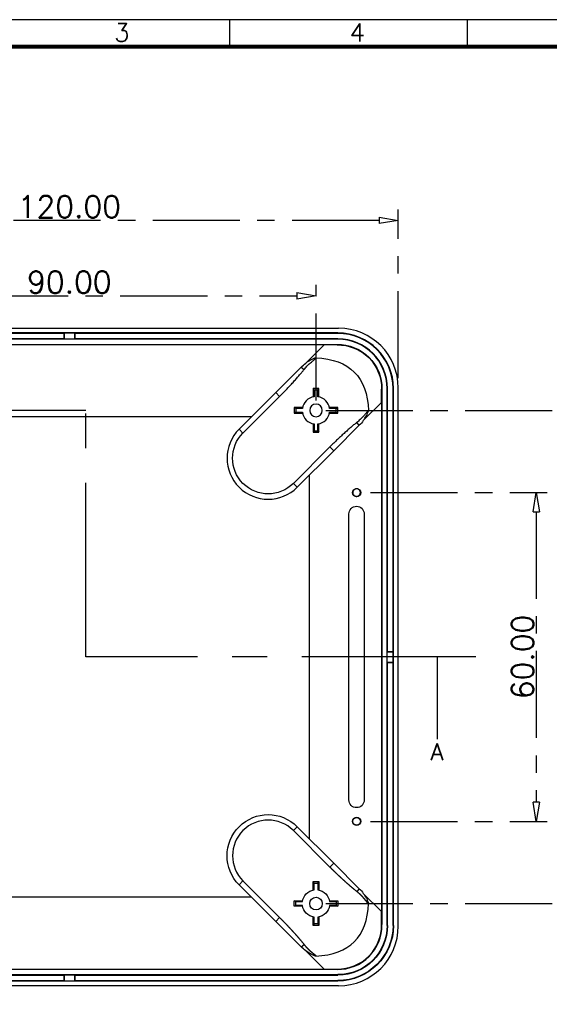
# Model space of a CAD drawing. Header units: millimetres. Extents: x 5301 to 5745, y 376 to 714.
# Tile 3 of 6: x 5398 to 5494, y 535 to 714. Entities that reach past the tile are written whole.
import ezdxf

# ---------------------------------------------------------------- set-up
doc = ezdxf.new("R2010")
doc.units = ezdxf.units.MM
doc.header["$LTSCALE"] = 0.5
doc.linetypes.add('CENTER', pattern=[50.8, 31.75, -6.35, 6.35, -6.35])
doc.layers.add('111', color=7, linetype='Continuous', true_color=0xffffff)
doc.layers.add('112', color=7, linetype='Continuous', true_color=0xffffff)
doc.layers.add('A1_KUANG', color=7, linetype='Continuous')
doc.layers.add('A4_KUANG', color=7, linetype='Continuous')
doc.layers.add('core', color=7, linetype='Continuous', lineweight=20)
doc.styles.add('blockfont', font='simplex.shx', dxfattribs={"bigfont": 'bigfont'})
doc.styles.get("Standard").update_dxf_attribs({"font": 'txt', "bigfont": 'gbcbig.shx'})
doc.dimstyles.new('VT-4.00', dxfattribs={"dimtxt": 4, "dimasz": 3.5, "dimexe": 2, "dimexo": 1.8, "dimgap": 0.5, "dimtad": 1, "dimzin": 0, "dimdsep": 46, "dimtxsty": 'Standard', "dimblk": 'CLOSEDBLANK', "dimcen": 0.3, "dimclrd": 1, "dimclre": 1, "dimclrt": 7, "dimadec": 1, "dimazin": 0, "dimtfac": 1, "dimtofl": 0, "dimtmove": 0, "dimatfit": 3, "dimldrblk": 'CLOSEDBLANK', "dimfxl": 0, "dimtolj": 1, "dimtzin": 0, "dimarcsym": 0})

# ---------------------------------------------------------------- blocks, each defined once
blk = doc.blocks.new('A$C3291225B')
at = {"layer": 'A4_KUANG'}
for p, q in [((78.54, 194.15), (78.54, 197.01)), ((103.77, 194.15), (103.77, 197.01)), ((258, 194.15), (2.87, 194.15))]:
    blk.add_line(p, q, dxfattribs=at)
at = {"layer": 'A4_KUANG', "color": 8}
blk.add_lwpolyline([(258, 0), (258, 197.01), (0, 197.01), (0, 0)], close=True, dxfattribs=at)
at = {"layer": 'A4_KUANG', "const_width": 0.4}
blk.add_lwpolyline([(2.87, 2.87), (2.87, 194.15), (255.13, 194.15), (255.14, 2.87), (2.87, 2.87)], dxfattribs=at)
at = {"layer": 'A4_KUANG'}
for s, p in [('3', (66.25, 194.69)), ('4', (91.25, 194.69))]:
    blk.add_text(s, height=1.91, dxfattribs=at).set_placement(p)
blk = doc.blocks.new('_ClosedBlank')
at = {"color": 0, "linetype": 'ByBlock', "lineweight": -2}
for p, q in [((-1, 0.167), (0, 0)), ((-1, 0.167), (-1, -0.167)), ((0, 0), (-1, -0.167))]:
    blk.add_line(p, q, dxfattribs=at)
blk = doc.blocks.new('*D2')
at = {"layer": 'core', "color": 1, "linetype": 'CENTER', "lineweight": -2}
for p, q in [((5361.84, 644.74), (5361.84, 665.85)), ((5451.84, 644.74), (5451.84, 665.85)), ((5365.34, 663.85), (5448.34, 663.85))]:
    blk.add_line(p, q, dxfattribs=at)
at = {"layer": 'Defpoints', "color": 0, "linetype": 'CENTER'}
for p in [(5451.84, 663.85), (5361.84, 642.94), (5451.84, 642.94)]:
    blk.add_point(p, dxfattribs=at)
at = {"layer": 'core', "color": 1, "linetype": 'CENTER', "lineweight": -2, "xscale": 3.5, "yscale": 3.5, "zscale": 3.5, "rotation": 180}
blk.add_blockref('_ClosedBlank', (5361.84, 663.85), dxfattribs=at)
at = {"layer": 'core', "color": 1, "linetype": 'CENTER', "lineweight": -2, "xscale": 3.5, "yscale": 3.5, "zscale": 3.5}
blk.add_blockref('_ClosedBlank', (5451.84, 663.85), dxfattribs=at)
at = {"layer": 'core', "color": 7, "linetype": 'CENTER', "insert": (5406.84, 666.35), "char_height": 4, "attachment_point": 5}
blk.add_mtext('\\A1;90.00', dxfattribs=at)
blk = doc.blocks.new('*D3')
at = {"layer": 'core', "color": 1, "linetype": 'CENTER', "lineweight": -2}
for p, q in [((5453.64, 642.94), (5502.65, 642.94)), ((5500.65, 556.44), (5500.65, 639.44)), ((5453.64, 552.94), (5502.65, 552.94))]:
    blk.add_line(p, q, dxfattribs=at)
at = {"layer": 'Defpoints', "color": 0, "linetype": 'CENTER'}
for p in [(5451.84, 642.94), (5500.65, 642.94), (5451.84, 552.94)]:
    blk.add_point(p, dxfattribs=at)
at = {"layer": 'core', "color": 1, "linetype": 'CENTER', "lineweight": -2, "xscale": 3.5, "yscale": 3.5, "zscale": 3.5}
for p, rotation in [((5500.65, 642.94), 90), ((5500.65, 552.94), 270)]:
    blk.add_blockref('_ClosedBlank', p, dxfattribs=dict(at, rotation=rotation))
at = {"layer": 'core', "color": 7, "linetype": 'CENTER', "insert": (5498.15, 597.94), "char_height": 4, "attachment_point": 5, "rotation": 90}
blk.add_mtext('\\A1;90.00', dxfattribs=at)
blk = doc.blocks.new('*D4')
at = {"layer": 'core', "color": 1, "linetype": 'CENTER', "lineweight": -2}
for p, q in [((5346.84, 648.85), (5346.84, 679.61)), ((5466.84, 648.85), (5466.84, 679.61)), ((5463.34, 677.61), (5350.34, 677.61))]:
    blk.add_line(p, q, dxfattribs=at)
at = {"layer": 'Defpoints', "color": 0, "linetype": 'CENTER'}
for p in [(5346.84, 677.61), (5346.84, 647.05), (5466.84, 647.05)]:
    blk.add_point(p, dxfattribs=at)
at = {"layer": 'core', "color": 1, "linetype": 'CENTER', "lineweight": -2, "xscale": 3.5, "yscale": 3.5, "zscale": 3.5, "rotation": 180}
blk.add_blockref('_ClosedBlank', (5346.84, 677.61), dxfattribs=at)
at = {"layer": 'core', "color": 1, "linetype": 'CENTER', "lineweight": -2, "xscale": 3.5, "yscale": 3.5, "zscale": 3.5}
blk.add_blockref('_ClosedBlank', (5466.84, 677.61), dxfattribs=at)
at = {"layer": 'core', "color": 7, "linetype": 'CENTER', "insert": (5406.84, 680.11), "char_height": 4, "attachment_point": 5}
blk.add_mtext('\\A1;120.00', dxfattribs=at)
blk = doc.blocks.new('*D8')
at = {"layer": 'core', "color": 1, "linetype": 'CENTER', "lineweight": -2}
for p, q in [((5461.79, 627.94), (5494.03, 627.94)), ((5492.03, 624.44), (5492.03, 571.44)), ((5461.79, 567.94), (5494.03, 567.94))]:
    blk.add_line(p, q, dxfattribs=at)
at = {"layer": 'Defpoints', "color": 0, "linetype": 'CENTER'}
for p in [(5459.99, 627.94), (5459.99, 567.94), (5492.03, 567.94)]:
    blk.add_point(p, dxfattribs=at)
at = {"layer": 'core', "color": 1, "linetype": 'CENTER', "lineweight": -2, "xscale": 3.5, "yscale": 3.5, "zscale": 3.5}
for p, rotation in [((5492.03, 627.94), 90), ((5492.03, 567.94), 270)]:
    blk.add_blockref('_ClosedBlank', p, dxfattribs=dict(at, rotation=rotation))
at = {"layer": 'core', "color": 7, "linetype": 'CENTER', "insert": (5489.53, 597.94), "char_height": 4, "attachment_point": 5, "rotation": 90}
blk.add_mtext('\\A1;60.00', dxfattribs=at)

msp = doc.modelspace()

# ---------------------------------------------------------------- linework, layer by layer
at = {"layer": '111', "color": 1, "linetype": 'CENTER', "ltscale": 2}
for p, q in [((5409.841, 642.941), (5332.675, 642.941)), ((5409.841, 597.942), (5409.841, 642.941)), ((5481.007, 597.942), (5409.841, 597.942)), ((5474.007, 582.942), (5474.007, 597.942))]:
    msp.add_line(p, q, dxfattribs=at)
msp.add_solid([(5474.007, 597.942), (5475.615, 591.942), (5472.4, 591.942), (5474.007, 597.942)], dxfattribs=at)
at = {"layer": '112', "color": 7}
for p, q in [((5357.735, 657.941), (5455.947, 657.941)), ((5455.84, 657.069), (5357.842, 657.069)), ((5405.841, 656.991), (5357.842, 656.991)), ((5405.841, 655.991), (5357.842, 655.991)), ((5455.84, 655.912), (5357.842, 655.912)), ((5405.894, 657.043), (5405.841, 656.991)), ((5405.841, 656.991), (5405.841, 655.991)), ((5405.894, 655.938), (5405.841, 655.991)), ((5407.789, 657.043), (5405.894, 657.043)), ((5405.894, 657.043), (5405.894, 655.938)), ((5407.789, 655.938), (5405.894, 655.938)), ((5407.789, 657.043), (5407.841, 656.991)), ((5407.789, 657.043), (5407.789, 655.938)), ((5407.789, 655.938), (5407.841, 655.991)), ((5455.84, 656.991), (5407.841, 656.991)), ((5407.841, 656.991), (5407.841, 655.991)), ((5455.84, 655.991), (5407.841, 655.991)), ((5455.84, 657.069), (5455.84, 656.991)), ((5455.84, 655.912), (5455.84, 655.991)), ((5360.38, 654.964), (5453.302, 654.964)), ((5453.302, 654.889), (5360.38, 654.889)), ((5449.979, 651.566), (5453.302, 654.889)), ((5453.302, 654.964), (5453.302, 654.889)), ((5444.48, 646.187), (5449.123, 650.83)), ((5449.123, 650.83), (5449.66, 650.407)), ((5451.34, 646.941), (5451.34, 645.39)), ((5451.489, 646.644), (5451.34, 646.941)), ((5452.34, 646.941), (5451.34, 646.941)), ((5452.192, 646.644), (5452.34, 646.941)), ((5452.34, 645.39), (5452.34, 646.941)), ((5464.811, 548.943), (5464.811, 646.941)), ((5464.811, 646.941), (5464.89, 646.941)), ((5464.89, 598.942), (5464.89, 646.941)), ((5465.89, 598.942), (5465.89, 646.941)), ((5465.968, 646.941), (5465.89, 646.941)), ((5465.968, 548.943), (5465.968, 646.941)), ((5466.84, 548.836), (5466.84, 647.048)), ((5444.48, 646.187), (5437.809, 639.516)), ((5438.516, 638.809), (5445.187, 645.48)), ((5444.48, 646.187), (5445.187, 645.48)), ((5451.489, 646.644), (5451.489, 645.416)), ((5452.192, 646.644), (5451.489, 646.644)), ((5452.192, 645.416), (5452.192, 646.644)), ((5448.137, 643.293), (5447.84, 643.441)), ((5449.391, 643.441), (5447.84, 643.441)), ((5447.84, 643.441), (5447.84, 642.441)), ((5448.137, 643.293), (5448.137, 642.589)), ((5449.365, 643.293), (5448.137, 643.293)), ((5455.84, 643.441), (5454.29, 643.441)), ((5455.543, 643.293), (5454.315, 643.293)), ((5455.543, 643.293), (5455.84, 643.441)), ((5455.543, 642.589), (5455.543, 643.293)), ((5455.84, 642.441), (5455.84, 643.441)), ((5463.788, 644.403), (5460.465, 641.08)), ((5463.788, 644.403), (5463.788, 551.481)), ((5463.863, 644.403), (5463.788, 644.403)), ((5463.863, 644.403), (5463.863, 551.481)), ((5440.029, 641.736), (5373.654, 641.736)), ((5448.137, 642.589), (5447.84, 642.441)), ((5447.84, 642.441), (5449.391, 642.441)), ((5448.137, 642.589), (5449.365, 642.589)), ((5454.29, 642.441), (5455.84, 642.441)), ((5454.315, 642.589), (5455.543, 642.589)), ((5455.543, 642.589), (5455.84, 642.441)), ((5451.34, 640.492), (5451.34, 638.941)), ((5451.489, 640.466), (5451.489, 639.238)), ((5452.192, 639.238), (5452.192, 640.466)), ((5452.34, 638.941), (5452.34, 640.492)), ((5455.086, 635.581), (5459.729, 640.223)), ((5459.729, 640.223), (5459.307, 640.761)), ((5437.809, 639.516), (5438.516, 638.809)), ((5451.489, 639.238), (5451.34, 638.941)), ((5451.34, 638.941), (5452.34, 638.941)), ((5451.489, 639.238), (5452.192, 639.238)), ((5452.192, 639.238), (5452.34, 638.941)), ((5454.379, 636.288), (5447.708, 629.617)), ((5455.086, 635.581), (5454.379, 636.288)), ((5448.416, 628.91), (5455.086, 635.581)), ((5450.635, 564.754), (5450.635, 631.13)), ((5448.416, 628.91), (5447.708, 629.617)), ((5457.84, 571.843), (5457.84, 624.041)), ((5460.64, 624.041), (5460.64, 571.843)), ((5464.89, 598.942), (5464.837, 598.89)), ((5464.837, 596.995), (5464.837, 598.89)), ((5464.837, 598.89), (5465.942, 598.89)), ((5464.89, 598.942), (5465.89, 598.942)), ((5465.89, 598.942), (5465.942, 598.89)), ((5465.942, 596.995), (5465.942, 598.89)), ((5464.89, 596.942), (5464.837, 596.995)), ((5464.837, 596.995), (5465.942, 596.995)), ((5464.89, 548.943), (5464.89, 596.942)), ((5464.89, 596.942), (5465.89, 596.942)), ((5465.89, 596.942), (5465.942, 596.995)), ((5465.89, 548.943), (5465.89, 596.942)), ((5448.416, 566.974), (5447.708, 566.267)), ((5454.379, 559.596), (5447.708, 566.267)), ((5448.416, 566.974), (5455.086, 560.303)), ((5455.086, 560.303), (5454.379, 559.596)), ((5455.086, 560.303), (5459.729, 555.661)), ((5437.809, 556.368), (5438.516, 557.075)), ((5438.516, 557.075), (5445.187, 550.404)), ((5444.48, 549.697), (5437.809, 556.368)), ((5451.34, 555.393), (5451.34, 556.943)), ((5451.489, 556.646), (5451.34, 556.943)), ((5451.34, 556.943), (5452.34, 556.943)), ((5451.489, 555.418), (5451.489, 556.646)), ((5451.489, 556.646), (5452.192, 556.646)), ((5452.192, 556.646), (5452.34, 556.943)), ((5452.192, 556.646), (5452.192, 555.418)), ((5452.34, 556.943), (5452.34, 555.393)), ((5459.729, 555.661), (5459.307, 555.124)), ((5373.654, 554.148), (5440.029, 554.148)), ((5447.84, 553.443), (5449.391, 553.443)), ((5448.137, 553.295), (5447.84, 553.443)), ((5447.84, 552.443), (5447.84, 553.443)), ((5454.29, 553.443), (5455.84, 553.443)), ((5455.543, 553.295), (5455.84, 553.443)), ((5455.84, 553.443), (5455.84, 552.443)), ((5463.788, 551.481), (5460.465, 554.805)), ((5448.137, 552.592), (5447.84, 552.443)), ((5449.391, 552.443), (5447.84, 552.443)), ((5448.137, 553.295), (5449.365, 553.295)), ((5448.137, 552.592), (5448.137, 553.295)), ((5449.365, 552.592), (5448.137, 552.592)), ((5455.84, 552.443), (5454.29, 552.443)), ((5454.315, 553.295), (5455.543, 553.295)), ((5455.543, 552.592), (5454.315, 552.592)), ((5455.543, 553.295), (5455.543, 552.592)), ((5455.543, 552.592), (5455.84, 552.443)), ((5444.48, 549.697), (5445.187, 550.404)), ((5451.34, 548.943), (5451.34, 550.494)), ((5451.489, 549.24), (5451.489, 550.468)), ((5452.192, 550.468), (5452.192, 549.24)), ((5452.34, 550.494), (5452.34, 548.943)), ((5463.863, 551.481), (5463.788, 551.481)), ((5444.48, 549.697), (5449.123, 545.054)), ((5451.489, 549.24), (5451.34, 548.943)), ((5452.34, 548.943), (5451.34, 548.943)), ((5452.192, 549.24), (5451.489, 549.24)), ((5452.192, 549.24), (5452.34, 548.943)), ((5464.811, 548.943), (5464.89, 548.943)), ((5465.968, 548.943), (5465.89, 548.943)), ((5449.123, 545.054), (5449.66, 545.477)), ((5449.979, 544.318), (5453.302, 540.995)), ((5360.38, 540.995), (5453.302, 540.995)), ((5453.302, 540.92), (5360.38, 540.92)), ((5453.302, 540.92), (5453.302, 540.995)), ((5357.842, 539.972), (5455.84, 539.972)), ((5357.842, 539.894), (5405.841, 539.894)), ((5405.841, 539.894), (5405.894, 539.946)), ((5405.841, 539.894), (5405.841, 538.894)), ((5405.894, 539.946), (5407.789, 539.946)), ((5405.894, 539.946), (5405.894, 538.841)), ((5407.841, 539.894), (5407.789, 539.946)), ((5407.789, 539.946), (5407.789, 538.841)), ((5407.841, 539.894), (5455.84, 539.894)), ((5407.841, 539.894), (5407.841, 538.894)), ((5455.84, 539.972), (5455.84, 539.894)), ((5455.947, 537.944), (5357.735, 537.944)), ((5357.842, 538.894), (5405.841, 538.894)), ((5357.842, 538.815), (5455.84, 538.815)), ((5405.841, 538.894), (5405.894, 538.841)), ((5405.894, 538.841), (5407.789, 538.841)), ((5407.841, 538.894), (5407.789, 538.841)), ((5407.841, 538.894), (5455.84, 538.894)), ((5455.84, 538.815), (5455.84, 538.894))]:
    msp.add_line(p, q, dxfattribs=at)
at = {"layer": '112', "color": 7, "extrusion": (0, 0, -1)}
msp.add_circle((-5451.84, 642.941), 1.15, dxfattribs=at)
at = {"layer": '112', "color": 7}
msp.add_circle((5451.84, 552.943), 1.15, dxfattribs=at)
for centre, radius, start, end in [((5455.84, 646.941), 10.128, 0, 90), ((5455.84, 646.941), 10.05, 0, 90), ((5455.84, 646.941), 9.05, 0, 90), ((5455.84, 646.941), 8.971, 0, 90), ((5451.84, 642.941), 2.5, 98.08588, 171.91412), ((5451.84, 642.941), 2.5, 8.08588, 81.91412), ((5451.84, 642.941), 2.5, 188.08588, 261.91412), ((5451.84, 642.941), 2.5, 278.08588, 351.91412), ((5443.112, 634.213), 7.5, 135, 315), ((5443.112, 561.671), 6.5, 45, 225)]:
    msp.add_arc(centre, radius, start, end, dxfattribs=at)
at = {"layer": '112', "color": 7, "extrusion": (0, 0, -1)}
for centre, radius, start, end in [((-5454.426, 645.527), 7.5, 45, 53.63499), ((-5454.426, 645.527), 7.5, 216.36501, 225), ((-5443.112, 634.213), 6.5, 225, 45), ((-5443.112, 561.671), 7.5, 315, 135), ((-5451.84, 552.943), 2.5, 8.08588, 81.91412), ((-5451.84, 552.943), 2.5, 98.08588, 171.91412), ((-5454.426, 550.358), 7.5, 135, 143.63499), ((-5451.84, 552.943), 2.5, 278.08588, 351.91412), ((-5451.84, 552.943), 2.5, 188.08588, 261.91412), ((-5455.84, 548.943), 8.971, 180, 270), ((-5455.84, 548.943), 10.128, 180, 270), ((-5455.84, 548.943), 10.05, 180, 270), ((-5455.84, 548.943), 9.05, 180, 270), ((-5454.426, 550.358), 7.5, 306.36501, 315)]:
    msp.add_arc(centre, radius, start, end, dxfattribs=at)
at = {"layer": '112', "color": 7}
for centre, major_axis, ratio, start_param, end_param in [((5455.732, 646.833), (7.93, 7.93), 0.9808148, 5.5074723, 7.0588983), ((5026.963, 977.82), (431.852, -431.852), 0.1105205, 6.1823085, 6.3840621), ((5455.732, 549.051), (-7.93, 7.93), 0.9808148, 2.3658797, 3.9173056)]:
    msp.add_ellipse(centre, major_axis=major_axis, ratio=ratio, start_param=start_param, end_param=end_param, dxfattribs=at)
at = {"layer": '112', "color": 7, "extrusion": (0, 0, -1)}
for centre, major_axis, ratio, start_param, end_param in [((5466.188, 657.288), (-95.75, -0.323), 0.024829, 4.8223875, 4.8474548), ((5026.963, 218.064), (431.852, 431.852), 0.1105205, 6.1823085, 6.3840621), ((5466.188, 657.288), (-0.323, -95.75), 0.024829, 1.4357306, 1.460798), ((5466.188, 538.596), (0.323, -95.75), 0.024829, 1.6807948, 1.7058621), ((5466.188, 538.596), (95.75, -0.323), 0.024829, 4.5773232, 4.6023905)]:
    msp.add_ellipse(centre, major_axis=major_axis, ratio=ratio, start_param=start_param, end_param=end_param, dxfattribs=at)
at = {"layer": '112', "color": 7}
for points, degree, knots in [([(5453.302, 654.964), (5453.593, 654.964), (5453.884, 654.964), (5454.175, 654.964), (5454.427, 654.964), (5454.678, 654.964), (5454.929, 654.964), (5455.181, 654.964), (5455.432, 654.964), (5455.684, 654.964)], 3, [0, 0, 0, 0, 0.3665928, 0.3665928, 0.3665928, 0.6832964, 0.6832964, 0.6832964, 1, 1, 1, 1]), ([(5455.684, 654.964), (5457.855, 655.005), (5460.001, 654.127), (5463.025, 651.104), (5463.904, 648.955), (5463.863, 646.785)], 3, [0, 0, 0, 0, 0.5, 0.5, 1, 1, 1, 1]), ([(5455.684, 654.89), (5457.836, 654.934), (5459.964, 654.062), (5462.96, 651.066), (5463.833, 648.936), (5463.789, 646.785)], 3, [0, 0, 0, 0, 0.5, 0.5, 1, 1, 1, 1]), ([(5449.66, 650.407), (5449.816, 650.606), (5449.981, 650.797), (5450.241, 651.074), (5450.33, 651.164), (5450.467, 651.298), (5450.513, 651.342), (5450.583, 651.407), (5450.607, 651.429), (5450.654, 651.472), (5450.677, 651.494), (5450.796, 651.601), (5450.892, 651.684), (5451.039, 651.808), (5451.088, 651.849), (5451.186, 651.93), (5451.236, 651.97), (5451.335, 652.05), (5451.385, 652.091), (5451.459, 652.151), (5451.484, 652.171), (5451.533, 652.212), (5451.557, 652.233), (5451.606, 652.274), (5451.63, 652.295), (5451.665, 652.328), (5451.676, 652.339), (5451.699, 652.361), (5451.711, 652.372), (5451.733, 652.395), (5451.744, 652.407), (5451.759, 652.425), (5451.764, 652.431), (5451.774, 652.444), (5451.779, 652.45), (5451.788, 652.464), (5451.792, 652.47), (5451.8, 652.484), (5451.803, 652.491), (5451.807, 652.501), (5451.809, 652.506), (5451.81, 652.51), (5451.811, 652.515), (5451.812, 652.519), (5451.813, 652.524), (5451.814, 652.528)], 3, [0, 0, 0, 0, 0.2515002, 0.2515002, 0.3772503, 0.3772503, 0.4401254, 0.4401254, 0.4715629, 0.4715629, 0.5030004, 0.5030004, 0.6287505, 0.6287505, 0.6916256, 0.6916256, 0.7545006, 0.7545006, 0.8173757, 0.8173757, 0.8488132, 0.8488132, 0.8802507, 0.8802507, 0.9116882, 0.9116882, 0.927407, 0.927407, 0.9431258, 0.9431258, 0.9588445, 0.9588445, 0.9667039, 0.9667039, 0.9745633, 0.9745633, 0.9824227, 0.9824227, 0.990282, 0.990282, 0.9942117, 0.9942117, 0.9981414, 0.9981414, 1, 1, 1, 1]), ([(5451.813, 652.527), (5451.803, 652.527), (5451.781, 652.527), (5451.738, 652.516), (5451.666, 652.492), (5451.524, 652.438), (5451.244, 652.319), (5450.697, 652.053), (5450.266, 651.761), (5449.979, 651.566)], 3, [0, 0, 0, 0, 0.0156221, 0.0312913, 0.0625997, 0.1251904, 0.2503052, 0.5001067, 1, 1, 1, 1]), ([(5445.187, 645.48), (5445.42, 645.713), (5445.652, 645.948), (5446.109, 646.416), (5446.334, 646.649), (5446.773, 647.11), (5446.987, 647.338), (5447.401, 647.785), (5447.602, 648.003), (5447.986, 648.429), (5448.17, 648.635), (5448.519, 649.033), (5448.685, 649.225), (5448.997, 649.592), (5449.143, 649.768), (5449.416, 650.101), (5449.543, 650.259), (5449.66, 650.407)], 3, [0, 0, 0, 0, 0.125, 0.125, 0.25, 0.25, 0.375, 0.375, 0.5, 0.5, 0.625, 0.625, 0.75, 0.75, 0.875, 0.875, 1, 1, 1, 1]), ([(5463.863, 646.785), (5463.863, 646.494), (5463.863, 646.203), (5463.863, 645.912), (5463.863, 645.66), (5463.863, 645.409), (5463.863, 645.157), (5463.863, 644.906), (5463.863, 644.655), (5463.863, 644.403)], 3, [0, 0, 0, 0, 0.3665928, 0.3665928, 0.3665928, 0.6832964, 0.6832964, 0.6832964, 1, 1, 1, 1]), ([(5461.427, 642.914), (5461.423, 642.914), (5461.418, 642.913), (5461.414, 642.912), (5461.409, 642.911), (5461.405, 642.91), (5461.401, 642.908), (5461.39, 642.904), (5461.383, 642.9), (5461.369, 642.893), (5461.363, 642.888), (5461.35, 642.879), (5461.343, 642.875), (5461.33, 642.865), (5461.324, 642.86), (5461.306, 642.844), (5461.294, 642.834), (5461.271, 642.812), (5461.26, 642.8), (5461.238, 642.777), (5461.227, 642.766), (5461.194, 642.73), (5461.173, 642.706), (5461.132, 642.658), (5461.111, 642.634), (5461.07, 642.584), (5461.05, 642.56), (5460.99, 642.486), (5460.95, 642.436), (5460.869, 642.337), (5460.829, 642.287), (5460.748, 642.189), (5460.707, 642.139), (5460.583, 641.993), (5460.5, 641.897), (5460.393, 641.778), (5460.371, 641.754), (5460.328, 641.707), (5460.306, 641.684), (5460.241, 641.614), (5460.197, 641.568), (5460.064, 641.431), (5459.973, 641.342), (5459.696, 641.082), (5459.505, 640.917), (5459.307, 640.761)], 3, [0, 0, 0, 0, 0.0018586, 0.0018586, 0.0057883, 0.0057883, 0.009718, 0.009718, 0.0175773, 0.0175773, 0.0254367, 0.0254367, 0.0332961, 0.0332961, 0.0411555, 0.0411555, 0.0568742, 0.0568742, 0.072593, 0.072593, 0.0883118, 0.0883118, 0.1197493, 0.1197493, 0.1511868, 0.1511868, 0.1826243, 0.1826243, 0.2454994, 0.2454994, 0.3083744, 0.3083744, 0.3712495, 0.3712495, 0.4969996, 0.4969996, 0.5284371, 0.5284371, 0.5598746, 0.5598746, 0.6227497, 0.6227497, 0.7484998, 0.7484998, 1, 1, 1, 1]), ([(5460.465, 641.08), (5460.66, 641.367), (5460.952, 641.797), (5461.218, 642.345), (5461.337, 642.625), (5461.391, 642.767), (5461.415, 642.839), (5461.426, 642.882), (5461.426, 642.903), (5461.427, 642.914)], 3, [0, 0, 0, 0, 0.4994748, 0.7496963, 0.8748776, 0.9374694, 0.9687878, 0.9843669, 1, 1, 1, 1]), ([(5459.307, 640.761), (5459.158, 640.644), (5459, 640.517), (5458.668, 640.245), (5458.492, 640.098), (5458.126, 639.787), (5457.934, 639.621), (5457.536, 639.272), (5457.33, 639.088), (5456.904, 638.704), (5456.686, 638.504), (5456.239, 638.089), (5456.011, 637.875), (5455.549, 637.436), (5455.316, 637.211), (5454.848, 636.754), (5454.613, 636.521), (5454.379, 636.288)], 3, [0, 0, 0, 0, 0.125, 0.125, 0.25, 0.25, 0.375, 0.375, 0.5, 0.5, 0.625, 0.625, 0.75, 0.75, 0.875, 0.875, 1, 1, 1, 1]), ([(5459.99, 627.941), (5459.99, 628.334), (5459.633, 628.691), (5458.847, 628.691), (5458.49, 628.334), (5458.49, 627.941), (5458.49, 627.549), (5458.847, 627.191), (5459.633, 627.191), (5459.99, 627.549), (5459.99, 627.941)], 3, [0, 0, 0, 0, 0.25, 0.25, 0.5, 0.5, 0.5, 0.75, 0.75, 1, 1, 1, 1]), ([(5459.24, 627.246), (5459.195, 627.246), (5459.15, 627.252), (5459.062, 627.271), (5459.019, 627.286), (5458.937, 627.323), (5458.898, 627.346), (5458.823, 627.397), (5458.788, 627.427), (5458.693, 627.522), (5458.641, 627.598), (5458.586, 627.721), (5458.572, 627.763), (5458.552, 627.852), (5458.547, 627.897), (5458.547, 627.986), (5458.552, 628.032), (5458.572, 628.12), (5458.586, 628.163), (5458.623, 628.246), (5458.646, 628.285), (5458.697, 628.359), (5458.726, 628.394), (5458.791, 628.458), (5458.825, 628.487), (5458.899, 628.538), (5458.939, 628.561), (5459.021, 628.598), (5459.064, 628.612), (5459.151, 628.631), (5459.197, 628.636), (5459.287, 628.636), (5459.332, 628.631), (5459.42, 628.612), (5459.463, 628.597), (5459.546, 628.56), (5459.585, 628.538), (5459.66, 628.486), (5459.694, 628.457), (5459.758, 628.393), (5459.787, 628.358), (5459.839, 628.284), (5459.861, 628.245), (5459.898, 628.163), (5459.912, 628.119), (5459.932, 628.032), (5459.937, 627.987), (5459.937, 627.897), (5459.932, 627.851), (5459.912, 627.763), (5459.898, 627.72), (5459.861, 627.637), (5459.838, 627.598), (5459.787, 627.524), (5459.757, 627.489), (5459.693, 627.425), (5459.659, 627.396), (5459.584, 627.344), (5459.545, 627.322), (5459.463, 627.285), (5459.42, 627.271), (5459.331, 627.251), (5459.286, 627.246), (5459.24, 627.246)], 3, [0, 0, 0, 0, 0.03125, 0.03125, 0.0625, 0.0625, 0.09375, 0.09375, 0.125, 0.125, 0.1875, 0.1875, 0.21875, 0.21875, 0.25, 0.25, 0.28125, 0.28125, 0.3125, 0.3125, 0.34375, 0.34375, 0.375, 0.375, 0.40625, 0.40625, 0.4375, 0.4375, 0.46875, 0.46875, 0.5, 0.5, 0.53125, 0.53125, 0.5625, 0.5625, 0.59375, 0.59375, 0.625, 0.625, 0.65625, 0.65625, 0.6875, 0.6875, 0.71875, 0.71875, 0.75, 0.75, 0.78125, 0.78125, 0.8125, 0.8125, 0.84375, 0.84375, 0.875, 0.875, 0.90625, 0.90625, 0.9375, 0.9375, 0.96875, 0.96875, 1, 1, 1, 1]), ([(5457.84, 624.041), (5457.84, 624.409), (5457.991, 624.772), (5458.509, 625.291), (5458.873, 625.441), (5459.606, 625.441), (5459.971, 625.291), (5460.489, 624.772), (5460.64, 624.409), (5460.64, 624.041)], 3, [0, 0, 0, 0, 0.25, 0.25, 0.5, 0.5, 0.75, 0.75, 1, 1, 1, 1]), ([(5460.64, 571.843), (5460.64, 571.475), (5460.489, 571.112), (5459.971, 570.594), (5459.606, 570.443), (5458.873, 570.443), (5458.509, 570.594), (5457.991, 571.112), (5457.84, 571.475), (5457.84, 571.843)], 3, [0, 0, 0, 0, 0.25, 0.25, 0.5, 0.5, 0.75, 0.75, 1, 1, 1, 1]), ([(5459.99, 567.943), (5459.99, 568.336), (5459.633, 568.693), (5458.847, 568.693), (5458.49, 568.336), (5458.49, 567.943), (5458.49, 567.55), (5458.847, 567.193), (5459.633, 567.193), (5459.99, 567.55), (5459.99, 567.943)], 3, [0, 0, 0, 0, 0.25, 0.25, 0.5, 0.5, 0.5, 0.75, 0.75, 1, 1, 1, 1]), ([(5459.24, 568.638), (5459.195, 568.638), (5459.15, 568.633), (5459.062, 568.613), (5459.019, 568.598), (5458.937, 568.561), (5458.898, 568.539), (5458.823, 568.487), (5458.788, 568.458), (5458.693, 568.362), (5458.641, 568.286), (5458.586, 568.164), (5458.572, 568.121), (5458.552, 568.032), (5458.547, 567.987), (5458.547, 567.898), (5458.552, 567.852), (5458.572, 567.764), (5458.586, 567.721), (5458.623, 567.639), (5458.646, 567.599), (5458.697, 567.525), (5458.726, 567.49), (5458.791, 567.426), (5458.825, 567.397), (5458.899, 567.346), (5458.939, 567.324), (5459.021, 567.287), (5459.064, 567.273), (5459.151, 567.253), (5459.197, 567.248), (5459.287, 567.248), (5459.332, 567.253), (5459.42, 567.272), (5459.463, 567.287), (5459.546, 567.324), (5459.585, 567.346), (5459.66, 567.398), (5459.694, 567.427), (5459.758, 567.491), (5459.787, 567.526), (5459.839, 567.6), (5459.861, 567.639), (5459.898, 567.721), (5459.912, 567.765), (5459.932, 567.853), (5459.937, 567.897), (5459.937, 567.988), (5459.932, 568.033), (5459.912, 568.121), (5459.898, 568.164), (5459.861, 568.247), (5459.838, 568.286), (5459.787, 568.361), (5459.757, 568.396), (5459.693, 568.459), (5459.659, 568.488), (5459.584, 568.54), (5459.545, 568.562), (5459.463, 568.599), (5459.42, 568.613), (5459.331, 568.633), (5459.286, 568.638), (5459.24, 568.638)], 3, [0, 0, 0, 0, 0.03125, 0.03125, 0.0625, 0.0625, 0.09375, 0.09375, 0.125, 0.125, 0.1875, 0.1875, 0.21875, 0.21875, 0.25, 0.25, 0.28125, 0.28125, 0.3125, 0.3125, 0.34375, 0.34375, 0.375, 0.375, 0.40625, 0.40625, 0.4375, 0.4375, 0.46875, 0.46875, 0.5, 0.5, 0.53125, 0.53125, 0.5625, 0.5625, 0.59375, 0.59375, 0.625, 0.625, 0.65625, 0.65625, 0.6875, 0.6875, 0.71875, 0.71875, 0.75, 0.75, 0.78125, 0.78125, 0.8125, 0.8125, 0.84375, 0.84375, 0.875, 0.875, 0.90625, 0.90625, 0.9375, 0.9375, 0.96875, 0.96875, 1, 1, 1, 1]), ([(5459.307, 555.124), (5458.718, 555.587), (5458.025, 556.186), (5457.429, 556.7), (5456.782, 557.293), (5456.185, 557.839), (5455.568, 558.432), (5454.973, 559.002), (5454.379, 559.596)], 2, [0, 0, 0, 0.25, 0.25, 0.5, 0.5, 0.75, 0.75, 1, 1, 1]), ([(5461.022, 553.36), (5461.018, 553.364), (5460.902, 553.507), (5460.761, 553.68), (5460.661, 553.8), (5460.533, 553.951), (5460.411, 554.086), (5460.15, 554.375), (5459.881, 554.629), (5459.603, 554.891), (5459.307, 555.124)], 2, [0.1875, 0.1875, 0.1875, 0.25, 0.25, 0.375, 0.375, 0.5, 0.5, 0.75, 0.75, 1, 1, 1]), ([(5460.465, 554.805), (5460.66, 554.518), (5460.952, 554.087), (5461.218, 553.54), (5461.337, 553.26), (5461.391, 553.117), (5461.415, 553.045), (5461.426, 553.003), (5461.426, 552.981), (5461.427, 552.97)], 3, [0, 0, 0, 0, 0.4994745, 0.749696, 0.8748772, 0.9374689, 0.9687874, 0.9843664, 1, 1, 1, 1]), ([(5461.342, 553.01), (5461.311, 553.034), (5461.271, 553.073), (5461.219, 553.125), (5461.143, 553.213), (5461.096, 553.269), (5461.022, 553.36)], 2, [0.03125, 0.03125, 0.03125, 0.0625, 0.0625, 0.125, 0.125, 0.1875, 0.1875, 0.1875]), ([(5445.187, 550.404), (5445.781, 549.81), (5446.352, 549.215), (5446.944, 548.598), (5447.491, 548.001), (5448.083, 547.355), (5448.598, 546.759), (5449.196, 546.066), (5449.66, 545.477)], 2, [0, 0, 0, 0.25, 0.25, 0.5, 0.5, 0.75, 0.75, 1, 1, 1]), ([(5463.863, 551.481), (5463.863, 551.19), (5463.863, 550.899), (5463.863, 550.608), (5463.863, 550.357), (5463.863, 550.105), (5463.863, 549.854), (5463.863, 549.603), (5463.863, 549.351), (5463.863, 549.1)], 3, [0, 0, 0, 0, 0.3665928, 0.3665928, 0.3665928, 0.6832964, 0.6832964, 0.6832964, 1, 1, 1, 1]), ([(5455.684, 540.92), (5457.855, 540.879), (5460.001, 541.757), (5463.025, 544.78), (5463.904, 546.929), (5463.863, 549.1)], 3, [0, 0, 0, 0, 0.5, 0.5, 1, 1, 1, 1]), ([(5455.684, 540.994), (5457.836, 540.951), (5459.964, 541.822), (5462.96, 544.818), (5463.833, 546.948), (5463.789, 549.099)], 3, [0, 0, 0, 0, 0.5, 0.5, 1, 1, 1, 1]), ([(5463.863, 549.1), (5463.855, 549.1), (5463.848, 549.1), (5463.84, 549.1), (5463.833, 549.099), (5463.825, 549.099), (5463.817, 549.099)], 3, [0, 0, 0, 0, 0.30919677, 0.30919677, 0.30919677, 0.61839355, 0.61839355, 0.61839355, 0.61839355]), ([(5449.66, 545.477), (5449.893, 545.181), (5450.155, 544.902), (5450.408, 544.634), (5450.697, 544.372), (5450.832, 544.251), (5450.984, 544.123), (5451.102, 544.023), (5451.276, 543.881)], 2, [0, 0, 0, 0.25, 0.25, 0.5, 0.5, 0.625, 0.625, 0.75, 0.75, 0.75]), ([(5451.813, 543.357), (5451.803, 543.357), (5451.781, 543.358), (5451.738, 543.369), (5451.666, 543.393), (5451.524, 543.447), (5451.244, 543.565), (5450.697, 543.831), (5450.266, 544.123), (5449.979, 544.318)], 3, [0, 0, 0, 0, 0.0156225, 0.0312917, 0.0626001, 0.1251908, 0.2503055, 0.5001069, 1, 1, 1, 1]), ([(5451.424, 543.762), (5451.514, 543.689), (5451.57, 543.641), (5451.658, 543.566), (5451.71, 543.513), (5451.749, 543.474), (5451.773, 543.441)], 2, [0.8125, 0.8125, 0.8125, 0.875, 0.875, 0.9375, 0.9375, 0.96875, 0.96875, 0.96875]), ([(5455.684, 540.92), (5455.393, 540.92), (5455.102, 540.92), (5454.811, 540.92), (5454.559, 540.92), (5454.308, 540.92), (5454.056, 540.92), (5453.805, 540.92), (5453.554, 540.92), (5453.302, 540.92)], 3, [0, 0, 0, 0, 0.3665928, 0.3665928, 0.3665928, 0.6832964, 0.6832964, 0.6832964, 1, 1, 1, 1]), ([(5455.684, 540.92), (5455.684, 540.928), (5455.684, 540.936), (5455.684, 540.943), (5455.684, 540.951), (5455.684, 540.959), (5455.684, 540.966), (5455.684, 540.976), (5455.684, 540.985), (5455.684, 540.994)], 3, [0, 0, 0, 0, 0.3091968, 0.3091968, 0.3091968, 0.6183935, 0.6183935, 0.6183935, 1, 1, 1, 1])]:
    msp.add_open_spline(points, degree=degree, knots=knots, dxfattribs=at)
for points, degree in [([(5455.684, 654.964), (5455.684, 654.956), (5455.684, 654.949), (5455.684, 654.941)], 3), ([(5455.684, 654.941), (5455.684, 654.933), (5455.684, 654.926), (5455.684, 654.918)], 3), ([(5455.684, 654.918), (5455.684, 654.909), (5455.684, 654.899), (5455.684, 654.89)], 3), ([(5463.817, 646.785), (5463.808, 646.785), (5463.798, 646.785), (5463.789, 646.785)], 3), ([(5463.84, 646.785), (5463.833, 646.785), (5463.825, 646.785), (5463.817, 646.785)], 3), ([(5463.863, 646.785), (5463.855, 646.785), (5463.848, 646.785), (5463.84, 646.785)], 3), ([(5461.382, 552.985), (5461.364, 552.994), (5461.342, 553.01)], 2), ([(5461.427, 552.97), (5461.406, 552.972), (5461.382, 552.985)], 2), ([(5463.817, 549.099), (5463.808, 549.099), (5463.798, 549.099), (5463.789, 549.099)], 3), ([(5451.276, 543.881), (5451.421, 543.764), (5451.424, 543.762)], 2), ([(5451.773, 543.441), (5451.785, 543.425), (5451.794, 543.41)], 2), ([(5451.794, 543.41), (5451.811, 543.381), (5451.813, 543.357)], 2)]:
    msp.add_open_spline(points, degree=degree, dxfattribs=at)

# ---------------------------------------------------------------- block references
at = {"layer": 'A1_KUANG', "color": 1, "lineweight": 0, "xscale": 1.718413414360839, "yscale": 1.718413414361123, "zscale": 1.718413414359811}
msp.add_blockref('A$C3291225B', (5301.172, 375.691), dxfattribs=at)

# ---------------------------------------------------------------- texts
at = {"layer": '112', "color": 7, "style": 'blockfont', "width": 1.038}
msp.add_text('A', height=3, dxfattribs=at).set_placement((5472.721, 579.139))

# ---------------------------------------------------------------- dimensions: what is measured, and where the dimension line sits
at = {"layer": 'core', "linetype": 'CENTER'}
for base, p1, p2, picture, middle in [((5346.843, 677.612), (5466.84, 647.048), (5346.843, 647.048), '*D4', (5406.841, 680.112)), ((5451.84, 663.853), (5361.842, 642.941), (5451.84, 642.941), '*D2', (5406.841, 666.353))]:
    dim = msp.add_linear_dim(base=base, p1=p1, p2=p2, dimstyle='VT-4.00', dxfattribs=at)
    dim.commit()
    dim.dimension.update_dxf_attribs({"geometry": picture, "text_midpoint": middle})
for base, p1, p2, picture, middle in [((5500.652, 642.941), (5451.84, 552.943), (5451.84, 642.941), '*D3', (5500.652, 597.942)), ((5492.032, 567.943), (5459.99, 627.941), (5459.99, 567.943), '*D8', (5492.032, 597.942))]:
    dim = msp.add_linear_dim(base=base, p1=p1, p2=p2, angle=90, dimstyle='VT-4.00', dxfattribs=at)
    dim.commit()
    dim.dimension.update_dxf_attribs({"geometry": picture, "text_midpoint": middle, "dimtype": 128})

doc.saveas('drawing.dxf')
